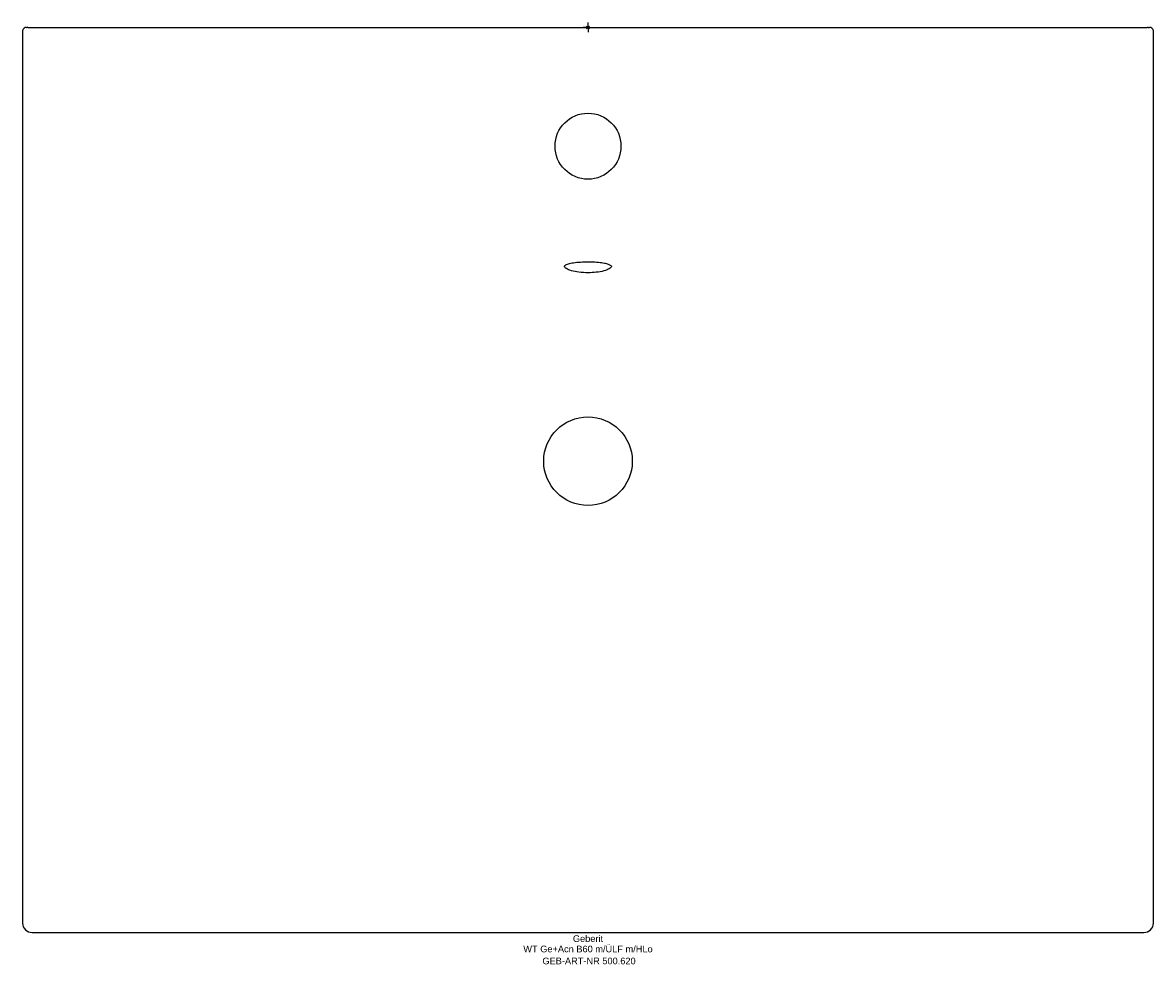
# Model space of a CAD drawing. Header units: millimetres. Extents: x -300 to 300, y -497 to 2.
import ezdxf
from ezdxf.enums import TextEntityAlignment as Align

# ---------------------------------------------------------------- set-up
doc = ezdxf.new("R2010")
doc.units = ezdxf.units.MM
doc.layers.get('0').update_dxf_attribs({"linetype": 'CONTINUOUS'})
for name, color, linetype, lineweight in [('Arbeitspunkt(DIN)', 7, 'CONTINUOUS', 25), ('GEB-ART-NR', 1, 'CONTINUOUS', 18), ('GEB-BEZUG', 2, 'CONTINUOUS', 25), ('GEB-TEXT', 5, 'CONTINUOUS', 18)]:
    doc.layers.add(name, color=color, linetype=linetype, lineweight=lineweight)
doc.layers.add('GEB-KONTUR-A', color=5, linetype='CONTINUOUS')
doc.styles.get("Standard").update_dxf_attribs({"font": 'arial.ttf'})

# ---------------------------------------------------------------- blocks, each defined once
blk = doc.blocks.new('Einfügepunkt')
at = {"layer": 'GEB-BEZUG'}
for p, q in [((-0.71, -0.71), (0.71, 0.71)), ((-0.71, 0.71), (0.71, -0.71))]:
    blk.add_line(p, q, dxfattribs=at)

msp = doc.modelspace()

# ---------------------------------------------------------------- linework, layer by layer
at = {"layer": 'Arbeitspunkt(DIN)', "ltscale": 25}
for q in [(-2.5, 0), (0, 2.5), (0, -2.5), (2.5, 0)]:
    msp.add_line((0, 0), q, dxfattribs=at)
at = {"layer": 'GEB-KONTUR-A', "ltscale": 25}
for p, q in [((-299.87, -2), (-299.87, -474.87)), ((-297, 0), (-297.41, 0)), ((-294.87, 0), (294.87, 0)), ((-250.71, 0), (-248.24, 0)), ((297.04, 0), (296.53, 0)), ((299.87, -474.87), (299.87, -2)), ((-294.87, -479.87), (294.87, -479.87))]:
    msp.add_line(p, q, dxfattribs=at)
for centre, radius in [((0, -63), 17.5), ((0, -230), 23.5)]:
    msp.add_circle(centre, radius, dxfattribs=at)
for centre, radius, start, end in [((-297.87, -2), 2, 90.00112, 180), ((297.87, -2), 2, 0, 89.99885), ((-294.87, -474.87), 5, 179.9986, 270.00137), ((294.87, -474.87), 5, 270, 0.00172)]:
    msp.add_arc(centre, radius, start, end, dxfattribs=at)
for points, knots in [([(-297.87, 0), (-297.87, 0), (-297.86, 0), (-297.85, 0), (-297.84, 0), (-297.81, 0), (-297.79, 0), (-297.74, 0), (-297.71, 0), (-297.64, 0), (-297.6, 0), (-297.52, 0), (-297.47, 0), (-297.41, 0), (-297.41, 0), (-297.41, 0)], [0.0164416, 0.0164416, 0.0164416, 0.0164416, 0.0625, 0.0625, 0.1226646, 0.1226646, 0.1828283, 0.1828283, 0.2430058, 0.2430058, 0.3032119, 0.3032119, 0.3634995, 0.3634995, 0.3676441, 0.3676441, 0.3676441, 0.3676441]), ([(-297, 0), (-296.93, 0), (-296.86, 0), (-296.72, 0), (-296.64, 0), (-296.47, 0), (-296.38, 0), (-296.2, 0), (-296.11, 0), (-295.93, 0), (-295.83, 0), (-295.64, 0), (-295.54, 0), (-295.34, 0), (-295.24, 0), (-295.05, 0), (-294.96, 0), (-294.87, 0)], [0.5059839, 0.5059839, 0.5059839, 0.5059839, 0.5634872, 0.5634872, 0.626907, 0.626907, 0.6902595, 0.6902595, 0.7535449, 0.7535449, 0.8167388, 0.8167388, 0.8798703, 0.8798703, 0.9429166, 0.9429166, 1, 1, 1, 1]), ([(294.87, 0), (294.97, 0), (295.07, 0), (295.26, 0), (295.36, 0), (295.54, 0), (295.64, 0), (295.82, 0), (295.91, 0), (296.09, 0), (296.18, 0), (296.35, 0), (296.43, 0), (296.52, 0), (296.52, 0), (296.53, 0)], [0, 0, 0, 0, 0.0625, 0.0625, 0.1226644, 0.1226644, 0.1828279, 0.1828279, 0.2430052, 0.2430052, 0.3032111, 0.3032111, 0.3634985, 0.3634985, 0.367624, 0.367624, 0.367624, 0.367624]), ([(297.04, 0), (297.1, 0), (297.16, 0), (297.28, 0), (297.34, 0), (297.45, 0), (297.5, 0), (297.59, 0), (297.63, 0), (297.7, 0), (297.73, 0), (297.79, 0), (297.81, 0), (297.84, 0), (297.85, 0), (297.87, 0), (297.87, 0), (297.87, 0)], [0.5059824, 0.5059824, 0.5059824, 0.5059824, 0.5634875, 0.5634875, 0.6269076, 0.6269076, 0.6902604, 0.6902604, 0.7535462, 0.7535462, 0.8167403, 0.8167403, 0.8798721, 0.8798721, 0.9429186, 0.9429186, 0.9836474, 0.9836474, 0.9836474, 0.9836474]), ([(0, -124.45), (-1.34, -124.45), (-2.7, -124.5), (-5.28, -124.67), (-6.54, -124.8), (-8.79, -125.14), (-9.8, -125.36), (-11.3, -125.83), (-11.84, -126.08), (-12.42, -126.47), (-12.51, -126.62), (-12.51, -126.62)], [0, 0, 0, 0, 0.402524, 0.402524, 0.815202, 0.815202, 1.235751, 1.235751, 1.617751, 1.617751, 1.932791, 1.932791, 1.932791, 1.932791]), ([(12.51, -126.62), (12.51, -126.62), (12.48, -126.56), (12.19, -126.3), (11.81, -126.06), (10.77, -125.65), (10.12, -125.45), (8.49, -125.09), (7.47, -124.93), (5.22, -124.66), (3.95, -124.57), (1.79, -124.47), (0.89, -124.45), (0, -124.45)], [0.120944, 0.120944, 0.120944, 0.120944, 0.33423, 0.33423, 0.682093, 0.682093, 1.014707, 1.014707, 1.391371, 1.391371, 1.78852, 1.78852, 2.055957, 2.055957, 2.055957, 2.055957]), ([(0, -130.11), (-1.65, -130.11), (-3.29, -130), (-6.25, -129.63), (-7.57, -129.37), (-9.98, -128.68), (-10.87, -128.28), (-12.07, -127.51), (-12.43, -127.09), (-12.5, -126.67), (-12.5, -126.64), (-12.5, -126.61)], [0.000084, 0.000084, 0.000084, 0.000084, 0.494162, 0.494162, 0.959052, 0.959052, 1.500115, 1.500115, 2.069508, 2.069508, 2.110716, 2.110716, 2.110716, 2.110716]), ([(12.5, -126.61), (12.5, -126.66), (12.49, -126.71), (12.43, -126.96), (12.31, -127.18), (11.9, -127.6), (11.61, -127.82), (10.68, -128.36), (9.78, -128.76), (7.18, -129.45), (5.81, -129.7), (2.95, -130.02), (1.47, -130.11), (0, -130.11)], [1.6034948, 1.6034948, 1.6034948, 1.6034948, 1.6344538, 1.6344538, 1.7614079, 1.7614079, 1.8915505, 1.8915505, 2.1030863, 2.1030863, 2.2769974, 2.2769974, 2.4401173, 2.4401173, 2.4401173, 2.4401173])]:
    msp.add_open_spline(points, degree=3, knots=knots, dxfattribs=at)

# ---------------------------------------------------------------- block references
at = {"ltscale": 25}
msp.add_blockref('Einfügepunkt', (0, 0), dxfattribs=at)

# ---------------------------------------------------------------- texts
at = {"layer": 'GEB-ART-NR'}
msp.add_text('GEB-ART-NR 500.620', height=3.5, dxfattribs=at).set_placement((0.55, -496.71), align=Align.CENTER)
at = {"layer": 'GEB-TEXT'}
for s, p in [('Geberit', (0, -484.87)), ('WT Ge+Acn B60 m/ÜLF m/HLo', (0, -490.37))]:
    msp.add_text(s, height=3.5, dxfattribs=at).set_placement(p, align=Align.CENTER)

doc.saveas('drawing.dxf')
